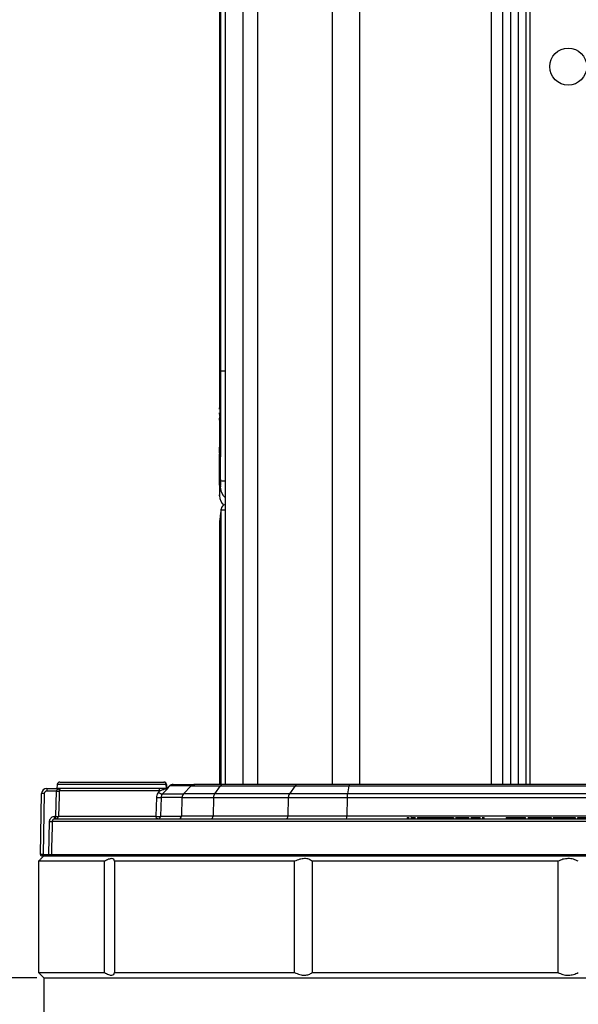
# Model space of a CAD drawing. Header units: millimetres. Extents: x 20 to 26059, y 28 to 17777.
# Tile 10 of 90: x 8891 to 9102, y 2271 to 2643. Entities that reach past the tile are written whole.
import ezdxf

# ---------------------------------------------------------------- set-up
doc = ezdxf.new("R2010")
doc.units = ezdxf.units.MM
doc.header["$LTSCALE"] = 2
doc.layers.add('COMPONENT_GEOMETRY', color=7, linetype='Continuous')
doc.styles.add('SLDTEXTSTYLE0', font='TXT', dxfattribs={"width": 0.75})
doc.dimstyles.new('SLDDIMSTYLE0', dxfattribs={"dimtxt": 150, "dimasz": 6.604, "dimexe": 0, "dimexo": 0.0625, "dimgap": 37.5, "dimtad": 0, "dimtih": 1, "dimtoh": 1, "dimdec": 0, "dimrnd": 1e-09, "dimzin": 12, "dimdsep": 46, "dimtxsty": 'SLDTEXTSTYLE0', "dimsah": 1, "dimcen": 0.09, "dimadec": 0, "dimazin": 3, "dimtfac": 1, "dimtdec": 0, "dimtofl": 0, "dimtmove": 0, "dimatfit": 3, "dimfxl": 1, "dimfrac": 2, "dimtolj": 1, "dimtzin": 12, "dimarcsym": 0})

# ---------------------------------------------------------------- blocks, each defined once
blk = doc.blocks.new('_D_2')
at = {"layer": 'COMPONENT_GEOMETRY', "color": 7}
for p, q in [((8972.99, 8122.06), (929.66, 8122.06)), ((936.01, 8122.06), (936.01, 5448.07)), ((635.91, 5417.6), (590.2, 5417.6)), ((590.2, 5417.6), (590.2, 5179.48)), ((1236.11, 5417.6), (1281.82, 5417.6)), ((1281.82, 5417.6), (1281.82, 5179.48)), ((590.2, 5179.48), (635.91, 5179.48)), ((1281.82, 5179.48), (1236.11, 5179.48)), ((936.01, 2281.06), (936.01, 4955.05)), ((8897.92, 2281.06), (929.66, 2281.06))]:
    blk.add_line(p, q, dxfattribs=at)
for points in [[(936.01, 8122.06), (934.99, 8115.46), (937.03, 8115.46)], [(936.01, 2281.06), (937.03, 2287.67), (934.99, 2287.67)]]:
    blk.add_solid(points, dxfattribs=at)
at = {"layer": 'COMPONENT_GEOMETRY', "color": 7, "char_height": 150, "attachment_point": 1, "style": 'SLDTEXTSTYLE0'}
for s, insert in [('9\'6.98"', (635.91, 5372.84)), ('2921mm', (526.84, 5148.41))]:
    blk.add_mtext(s, dxfattribs=dict(at, insert=insert))

msp = doc.modelspace()

# ---------------------------------------------------------------- linework, layer by layer
at = {"color": 8, "linetype": 'Continuous', "lineweight": 25}
for p, q in [((8975.71, 2354.06), (8975.71, 8102.06)), ((8981.17, 8102.06), (8981.17, 2354.06)), ((9009.42, 2354.06), (9009.42, 8102.06)), ((9019.62, 8102.06), (9019.62, 2354.06)), ((9069.53, 2354.06), (9069.53, 8102.06)), ((9076.75, 2354.06), (9076.75, 6671.95)), ((9079.57, 6671.95), (9079.57, 2354.06)), ((9082.57, 2354.06), (9082.57, 6671.85)), ((9083.99, 6671.83), (9083.99, 2354.06)), ((8968.91, 6573.62), (8968.91, 2354.06)), ((8968.9, 2510.07), (8967.28, 2510.07)), ((8967.45, 2457.77), (8968.9, 2457.77)), ((8967.45, 2354.06), (8967.45, 2457.77)), ((8946.63, 2354.05), (8905.59, 2354.05)), ((8956.18, 2353.48), (8947.94, 2353.48))]:
    msp.add_line(p, q, dxfattribs=at)
at = {"color": 7, "linetype": 'Continuous', "lineweight": 25}
for p, q in [((9073.82, 2354.06), (9073.82, 8102.06)), ((8968.9, 6573.61), (8968.9, 2354.06)), ((8966.86, 2918.72), (8966.86, 2495.8)), ((8967.28, 2510.07), (8967.28, 2919.14)), ((8966.86, 2495.8), (8966.86, 2496.08)), ((8966.88, 2495.5), (8966.86, 2495.54)), ((8966.89, 2493.2), (8966.86, 2494.36)), ((8966.86, 2492.39), (8966.86, 2479.28)), ((8966.91, 2492.5), (8966.9, 2492.74)), ((8967.06, 2480.39), (8966.88, 2480.39)), ((8967.11, 2480.53), (8967.08, 2475.66)), ((8966.86, 2476.9), (8966.86, 2476.15)), ((8967.06, 2474.05), (8966.98, 2470.17)), ((8966.95, 2469.14), (8966.88, 2467.06)), ((8967.26, 2467.06), (8967.26, 2469.14)), ((8966.87, 2466.69), (8966.86, 2466.56)), ((8966.86, 2466.56), (8966.86, 2463.06)), ((8967.26, 2466.69), (8967.46, 2466.69)), ((8967.45, 2457.77), (8967.47, 2458.03)), ((8966.86, 2453.72), (8966.86, 2354.06)), ((8905.59, 2354.05), (8905.46, 2352.56)), ((8906.59, 2354.96), (8945.83, 2354.96)), ((8946.76, 2352.56), (8946.63, 2354.05)), ((8946.83, 2354.05), (8946.96, 2352.56)), ((8947.94, 2353.48), (8947.02, 2352.56)), ((8949.35, 2354.06), (8957.56, 2354.06)), ((8956.18, 2353.48), (8953.23, 2350.47)), ((8956.18, 2353.48), (8967.09, 2353.48)), ((8968.09, 2354.06), (8957.56, 2354.06)), ((8967.09, 2353.48), (8964.96, 2350.47)), ((8967.09, 2353.48), (8995.33, 2353.48)), ((8996.33, 2354.06), (8968.09, 2354.06)), ((8995.33, 2353.48), (8993.21, 2350.47)), ((8995.33, 2353.48), (9015.7, 2353.48)), ((9015.97, 2354.06), (8996.33, 2354.06)), ((9015.7, 2353.48), (9015.1, 2350.47)), ((9015.7, 2353.48), (9181.23, 2353.48)), ((9180.95, 2354.06), (9015.97, 2354.06)), ((8899.26, 2327.57), (8899.66, 2350.6)), ((8900.66, 2350.6), (8900.26, 2327.57)), ((8901.66, 2352.56), (8901.66, 2351.58)), ((8901.66, 2352.56), (8905.74, 2352.56)), ((8905.34, 2351.58), (8901.66, 2351.58)), ((8905.04, 2342.04), (8905.34, 2351.58)), ((8905.34, 2351.58), (8905.34, 2351.6)), ((8946.76, 2352.56), (8905.74, 2352.56)), ((8906.31, 2351.6), (8906.31, 2351.56)), ((8944.33, 2351.6), (8906.31, 2351.6)), ((8943.91, 2351.15), (8944.33, 2351.6)), ((8947.02, 2352.27), (8945.3, 2350.47)), ((8945.3, 2350.47), (8953.23, 2350.47)), ((8964.96, 2350.47), (8953.23, 2350.47)), ((8993.21, 2350.47), (8964.96, 2350.47)), ((9015.1, 2350.47), (8993.21, 2350.47)), ((9181.82, 2350.47), (9015.1, 2350.47)), ((8942.9, 2342.03), (8943.11, 2349.13)), ((8944.75, 2349.13), (8944.52, 2342.03)), ((8952.66, 2349.13), (8944.75, 2349.13)), ((8952.66, 2349.13), (8952.42, 2342.03)), ((8952.66, 2349.13), (8964.55, 2349.13)), ((8964.55, 2349.13), (8964.37, 2342.03)), ((8964.55, 2349.13), (8992.8, 2349.13)), ((8992.8, 2349.13), (8992.62, 2342.03)), ((8992.8, 2349.13), (9014.99, 2349.13)), ((9014.99, 2349.13), (9014.94, 2342.03)), ((9014.99, 2349.13), (9181.93, 2349.13)), ((8904.68, 2341.06), (8904.68, 2342.04)), ((8904.68, 2342.04), (8905.04, 2342.04)), ((8905.04, 2341.06), (8905.04, 2342.04)), ((8906.01, 2342.03), (8942.9, 2342.03)), ((8944.52, 2342.03), (8952.42, 2342.03)), ((8964.37, 2342.03), (8952.42, 2342.03)), ((8992.62, 2342.03), (8964.37, 2342.03)), ((9014.94, 2342.03), (8992.62, 2342.03)), ((9181.98, 2342.03), (9014.94, 2342.03)), ((8902.36, 2327.57), (8902.68, 2340.1)), ((9293.24, 2340.09), (8903.68, 2340.09)), ((8904.68, 2341.06), (9292.15, 2341.06)), ((9037.7, 2341.62), (9037.7, 2341.06)), ((9037.92, 2341.62), (9037.92, 2341.06)), ((9039.11, 2341.62), (9039.11, 2341.06)), ((9041.59, 2341.62), (9041.59, 2341.06)), ((9045.54, 2341.62), (9045.54, 2341.06)), ((9049.77, 2341.06), (9049.77, 2341.62)), ((9050.78, 2341.62), (9050.78, 2341.06)), ((9055.23, 2341.06), (9055.23, 2341.62)), ((9060.98, 2341.06), (9060.98, 2341.62)), ((9065.27, 2341.06), (9065.27, 2341.62)), ((9066.78, 2341.06), (9066.78, 2341.62)), ((9075.04, 2341.62), (9075.04, 2341.06)), ((9082.37, 2341.06), (9082.37, 2341.62)), ((9083.32, 2341.56), (9083.32, 2341.06)), ((9083.32, 2341.56), (9083.44, 2341.56)), ((9083.44, 2341.56), (9083.44, 2341.06)), ((9083.44, 2341.56), (9086.26, 2341.56)), ((9086.26, 2341.56), (9086.26, 2341.06)), ((9089.12, 2341.56), (9089.12, 2341.06)), ((9089.12, 2341.56), (9089.17, 2341.56)), ((9089.17, 2341.56), (9089.17, 2341.06)), ((9089.17, 2341.56), (9091.99, 2341.56)), ((9091.99, 2341.56), (9091.99, 2341.06)), ((9092.78, 2341.62), (9092.78, 2341.06)), ((9098.62, 2341.56), (9098.62, 2341.06)), ((9101.07, 2341.56), (9101.07, 2341.06)), ((9102, 2341.62), (9102, 2341.06)), ((8900.46, 2327.06), (8899.46, 2326.06)), ((8900.26, 2327.06), (8899.76, 2327.06)), ((8900.26, 2327.06), (8900.26, 2327.57)), ((8900.26, 2327.57), (8902.36, 2327.57)), ((8900.51, 2327.06), (8900.26, 2327.06)), ((8900.51, 2327.06), (9296.41, 2327.06)), ((8902.36, 2327.06), (8902.36, 2327.57)), ((8903.36, 2327.58), (9293.57, 2327.58)), ((8923.38, 2325.06), (8898.5, 2325.06)), ((8898.5, 2325.06), (8898.5, 2283.06)), ((8923.38, 2283.06), (8923.38, 2325.06)), ((8995.18, 2325.06), (8927.19, 2325.06)), ((8927.19, 2325.06), (8927.19, 2283.06)), ((8995.18, 2283.06), (8995.18, 2325.06)), ((9094.65, 2325.06), (9001.78, 2325.06)), ((9001.78, 2325.06), (9001.78, 2283.06)), ((9094.65, 2283.06), (9094.65, 2325.06)), ((8898.5, 2283.06), (8923.38, 2283.06)), ((8927.19, 2283.06), (8995.18, 2283.06)), ((9001.78, 2283.06), (9094.65, 2283.06)), ((8899.46, 2282.07), (8900.46, 2281.06)), ((8900.46, 2281.06), (8900.46, 2261.06)), ((8900.46, 2281.06), (9296.46, 2281.06))]:
    msp.add_line(p, q, dxfattribs=at)
at = {"color": 7, "linetype": 'Continuous', "lineweight": 25, "flags": 128}
for points in [[(9015.97, 2354.06), (9015.94, 2354.05), (9015.9, 2354.02), (9015.86, 2353.98), (9015.82, 2353.91), (9015.79, 2353.83), (9015.76, 2353.72), (9015.72, 2353.61), (9015.7, 2353.48)], [(8906.31, 2351.56), (8906.25, 2349.56), (8906.01, 2342.03)], [(8945.3, 2350.47), (8945.17, 2350.4), (8945.01, 2350.38), (8944.82, 2350.41), (8944.62, 2350.48), (8944.41, 2350.61), (8944.22, 2350.76), (8944.05, 2350.95), (8943.91, 2351.15)], [(8943.52, 2341.06), (8943.4, 2341.08), (8943.29, 2341.13), (8943.18, 2341.22), (8943.09, 2341.34), (8943.01, 2341.49), (8942.95, 2341.66), (8942.91, 2341.84), (8942.9, 2342.03)], [(8903.68, 2340.09), (8903.63, 2338.09), (8903.42, 2330.09), (8903.36, 2327.58)]]:
    msp.add_lwpolyline(points, dxfattribs=at)
at = {"color": 7, "linetype": 'Continuous', "lineweight": 25}
msp.add_circle((9098.46, 2625.06), 7, dxfattribs=at)
at = {"color": 8, "linetype": 'Continuous', "lineweight": 25}
for centre, radius, start, end in [((8968.87, 2481.63), 12.94, 262.8108, 270.1231), ((8971.77, 2466.09), 4.61, 181.5249, 231.4158)]:
    msp.add_arc(centre, radius, start, end, dxfattribs=at)
at = {"color": 7, "linetype": 'Continuous', "lineweight": 25}
for centre, radius, start, end in [((8971.86, 2463.06), 5, 179.9819, 227.1622), ((8969.45, 2457.77), 2, 105.9665, 172.3726), ((8906.59, 2353.96), 1, 90, 175), ((8945.73, 2354.07), 0.894, 358.4306, 83.4067), ((8945.83, 2353.96), 1, 5, 90), ((8946.73, 2353.18), 0.877, 83.2915, 96.7085), ((8949.35, 2352.06), 2, 90, 135), ((8957.57, 2352.12), 1.94, 90.101, 135.7072), ((8968.15, 2352.81), 1.25, 92.7971, 147.9253), ((8996.4, 2352.81), 1.25, 92.7971, 147.9253), ((8901.66, 2350.56), 2, 90, 179), ((8900.16, 2336.27), 14.34, 88.0016, 91.9984), ((8901.66, 2350.58), 1, 90, 179), ((8905.82, 2362.98), 11.4, 267.5569, 272.4431), ((8906.23, 2374.33), 22.77, 267.7483, 270.1942), ((8943.46, 2351.7), 0.878, 353.1688, 78.4279), ((8954.68, 2349.06), 2.02, 135.693, 178.1316), ((8967, 2349.11), 2.45, 146.2552, 179.5638), ((8995.25, 2349.11), 2.45, 146.2552, 179.5638), ((9022.56, 2349.16), 7.57, 169.988, 180.2155), ((8943.93, 2355.8), 6.72, 263.0014, 276.9986), ((8905.93, 2364.93), 22.91, 267.756, 270.1846), ((8905.02, 2342.05), 0.985, 270.8082, 358.8609), ((8943.71, 2348.83), 6.85, 263.2031, 276.7969), ((8943.52, 2342.06), 0.999, 270.0269, 358.0295), ((8951.43, 2342.05), 0.99, 270.5468, 358.5879), ((8963.5, 2341.93), 0.881, 281.0281, 6.5465), ((8991.75, 2341.93), 0.881, 281.0281, 6.5465), ((9013.58, 2341.8), 1.38, 327.5186, 9.4103), ((8903.31, 2355.42), 15.33, 267.6325, 271.367), ((8899.76, 2327.56), 0.5, 179, 270), ((8903.86, 2327.56), 0.5, 178.4871, 269.9862)]:
    msp.add_arc(centre, radius, start, end, dxfattribs=at)
msp.add_ellipse((8900.26, 2327.56), major_axis=(1, -0.01), ratio=0.008724, start_param=1.571025, end_param=3.141517, dxfattribs=at)
for points, knots in [([(8967.25, 2468.79), (8967.26, 2477.46), (8967.27, 2491.21), (8967.28, 2504.98), (8967.28, 2510.07)], [0, 0, 0, 0, 0.6297853, 1, 1, 1, 1]), ([(8966.86, 2496.08), (8966.86, 2496.19), (8966.87, 2496.4), (8966.88, 2496.06), (8966.9, 2495.2), (8966.92, 2493.96), (8966.93, 2492.65), (8966.92, 2491.82), (8966.92, 2491.49)], [0, 0, 0, 0, 0.203305, 0.377232, 0.557372, 0.722911, 0.890069, 1, 1, 1, 1]), ([(8966.89, 2491.23), (8966.89, 2491.31), (8966.89, 2491.52), (8966.88, 2491.45), (8966.87, 2491.88), (8966.86, 2492.34), (8966.86, 2492.38), (8966.86, 2492.39)], [0, 0, 0, 0, 0.094515, 0.281443, 0.592553, 0.908099, 1, 1, 1, 1]), ([(8966.89, 2493.63), (8966.89, 2493.65), (8966.89, 2493.69), (8966.89, 2493.74), (8966.89, 2493.76), (8966.89, 2493.77)], [0, 0, 0, 0, 0.276154, 0.550908, 1, 1, 1, 1]), ([(8966.89, 2493.77), (8966.89, 2493.77), (8966.89, 2493.77), (8966.9, 2493.67), (8966.9, 2493.52), (8966.9, 2493.35), (8966.9, 2493.24), (8966.9, 2493.14), (8966.9, 2493.06), (8966.9, 2492.99), (8966.9, 2492.94), (8966.9, 2492.91), (8966.9, 2492.94), (8966.89, 2493.05), (8966.89, 2493.22), (8966.89, 2493.37), (8966.89, 2493.48), (8966.89, 2493.57), (8966.89, 2493.61), (8966.89, 2493.63)], [0, 0, 0, 0, 0.041437, 0.156981, 0.276248, 0.331092, 0.377287, 0.407822, 0.43859, 0.465072, 0.499079, 0.549739, 0.633389, 0.757101, 0.856066, 0.909305, 0.950368, 0.979851, 1, 1, 1, 1]), ([(8967.1, 2481.98), (8967.06, 2483.65), (8966.97, 2487.03), (8966.92, 2489.82), (8966.89, 2491.23)], [0, 0, 0, 0, 0.495447, 1, 1, 1, 1]), ([(8966.92, 2491.49), (8966.95, 2490.03), (8967, 2487.08), (8967.07, 2483.69), (8967.1, 2481.98)], [0, 0, 0, 0, 0.495687, 1, 1, 1, 1]), ([(8966.86, 2479.28), (8966.86, 2479.29), (8966.86, 2479.33), (8966.87, 2480.12), (8966.88, 2481.44), (8966.89, 2482.57), (8966.89, 2483.04)], [0, 0, 0, 0, 0.045874, 0.398319, 0.750783, 1, 1, 1, 1]), ([(8966.88, 2480.39), (8966.9, 2479.53), (8966.94, 2477.8), (8967.02, 2475.31), (8967.06, 2474.05)], [0, 0, 0, 0, 0.493177, 1, 1, 1, 1]), ([(8967.08, 2475.66), (8967.03, 2476.64), (8966.94, 2478.64), (8966.9, 2479.8), (8966.88, 2480.39)], [0, 0, 0, 0, 0.492715, 1, 1, 1, 1]), ([(8966.89, 2483.04), (8966.91, 2482.81), (8966.96, 2482.35), (8967.06, 2481.14), (8967.11, 2480.53)], [0, 0, 0, 0, 0.493445, 1, 1, 1, 1]), ([(8966.86, 2478.94), (8966.87, 2477.81), (8966.88, 2475.52), (8966.92, 2472.09), (8966.94, 2469.86), (8966.95, 2469.14)], [0, 0, 0, 0, 0.395931, 0.803347, 1, 1, 1, 1]), ([(8966.98, 2470.17), (8966.96, 2471.42), (8966.92, 2473.96), (8966.88, 2476.85), (8966.87, 2478.34), (8966.86, 2478.94)], [0, 0, 0, 0, 0.366427, 0.743475, 1, 1, 1, 1]), ([(8966.88, 2467.06), (8966.88, 2468.64), (8966.87, 2471.85), (8966.86, 2475.1), (8966.86, 2476.69), (8966.86, 2476.9)], [0, 0, 0, 0, 0.457124, 0.927503, 1, 1, 1, 1]), ([(8966.86, 2476.15), (8966.86, 2475.5), (8966.86, 2473.33), (8966.87, 2470.1), (8966.87, 2467.55), (8966.87, 2466.69)], [0, 0, 0, 0, 0.221678, 0.739243, 1, 1, 1, 1]), ([(8967.16, 2465.97), (8967.17, 2466), (8967.18, 2466.17), (8967.21, 2466.64), (8967.23, 2467.36), (8967.25, 2468.09), (8967.25, 2468.52), (8967.25, 2468.79)], [0, 0, 0, 0, 0.070163, 0.361578, 0.652268, 0.785269, 1, 1, 1, 1]), ([(8966.86, 2463.06), (8966.86, 2463.06), (8966.84, 2462.85), (8966.92, 2463.58), (8967.08, 2465.16), (8967.16, 2465.97)], [0, 0, 0, 0, 0.000209, 0.491455, 1, 1, 1, 1]), ([(8967.45, 2457.77), (8967.33, 2456.86), (8967.08, 2455.04), (8966.88, 2453.68), (8966.88, 2453.71), (8966.89, 2453.73)], [0, 0, 0, 0, 0.367314, 0.742183, 1, 1, 1, 1]), ([(8967.38, 2457.38), (8967.33, 2457.05), (8967.19, 2456), (8967.03, 2454.87), (8966.92, 2454.11), (8966.89, 2453.9), (8966.88, 2453.84), (8966.88, 2453.85), (8966.88, 2453.85)], [0, 0, 0, 0, 0.142305, 0.454371, 0.764414, 0.919845, 0.996378, 1, 1, 1, 1]), ([(8905.34, 2351.6), (8905.35, 2351.66), (8905.36, 2351.76), (8905.45, 2351.95), (8905.61, 2352.15), (8905.96, 2352.38), (8906.42, 2352.53), (8906.79, 2352.56), (8906.97, 2352.56), (8906.97, 2352.56)], [0, 0, 0, 0, 0.086454, 0.128777, 0.271572, 0.445073, 0.729241, 0.99443, 1, 1, 1, 1]), ([(8906.97, 2352.56), (8906.97, 2352.56), (8906.89, 2352.56), (8906.74, 2352.53), (8906.56, 2352.38), (8906.42, 2352.15), (8906.35, 2351.95), (8906.32, 2351.76), (8906.31, 2351.66), (8906.31, 2351.6)], [0, 0, 0, 0, 0.005629, 0.272208, 0.555342, 0.727742, 0.870292, 0.910755, 1, 1, 1, 1]), ([(8943.11, 2349.13), (8943.12, 2349.25), (8943.15, 2349.71), (8943.38, 2350.46), (8943.74, 2350.92), (8943.91, 2351.15)], [0, 0, 0, 0, 0.15211, 0.580294, 1, 1, 1, 1]), ([(8947.02, 2352.27), (8947.03, 2352.28), (8947.06, 2352.32), (8947.06, 2352.37), (8947, 2352.39), (8946.94, 2352.4), (8946.86, 2352.4), (8946.71, 2352.38), (8946.43, 2352.33), (8946.05, 2352.23), (8945.35, 2352), (8944.79, 2351.79), (8944.38, 2351.62), (8944.33, 2351.6)], [0, 0, 0, 0, 0.043145, 0.125948, 0.1608, 0.177446, 0.206922, 0.233053, 0.297414, 0.416614, 0.549649, 0.941055, 1, 1, 1, 1]), ([(8945.3, 2350.47), (8945.18, 2350.33), (8944.97, 2350.08), (8944.82, 2349.65), (8944.76, 2349.35), (8944.75, 2349.21), (8944.75, 2349.13)], [0, 0, 0, 0, 0.4428567, 0.750118, 0.8590557, 1, 1, 1, 1]), ([(8946.35, 2352.56), (8946.42, 2352.56), (8946.63, 2352.56), (8946.96, 2352.56), (8947.18, 2352.56), (8947.27, 2352.56)], [0, 0, 0, 0, 0.215928, 0.645335, 1, 1, 1, 1]), ([(8947.27, 2352.56), (8947.27, 2352.55), (8947.25, 2352.51), (8947.1, 2352.36), (8947.02, 2352.27), (8947.02, 2352.27)], [0, 0, 0, 0, 0.428201, 0.988762, 1, 1, 1, 1]), ([(8902.68, 2340.1), (8902.69, 2340.23), (8902.72, 2340.58), (8902.95, 2341.13), (8903.4, 2341.63), (8904, 2341.98), (8904.45, 2342.02), (8904.68, 2342.04)], [0, 0, 0, 0, 0.126806, 0.344997, 0.563272, 0.781638, 1, 1, 1, 1]), ([(8904.68, 2341.06), (8904.56, 2341.05), (8904.34, 2341.03), (8904.04, 2340.86), (8903.81, 2340.6), (8903.7, 2340.33), (8903.68, 2340.15), (8903.68, 2340.09)], [0, 0, 0, 0, 0.2185034, 0.436884, 0.6550904, 0.8732065, 1, 1, 1, 1]), ([(9037.7, 2341.56), (9037.7, 2341.56), (9037.69, 2341.56), (9037.72, 2341.56), (9037.73, 2341.56), (9037.75, 2341.56), (9037.75, 2341.56)], [0, 0, 0, 0, 0.00606, 0.587571, 0.917026, 1, 1, 1, 1]), ([(9037.92, 2341.56), (9037.92, 2341.56), (9037.91, 2341.56), (9037.95, 2341.56), (9037.98, 2341.56), (9038.04, 2341.56), (9038.17, 2341.56), (9038.29, 2341.56), (9038.41, 2341.56), (9038.43, 2341.56)], [0, 0, 0, 0, 0.007646, 0.049289, 0.160096, 0.282477, 0.504893, 0.920497, 1, 1, 1, 1]), ([(9039.11, 2341.56), (9039.11, 2341.56), (9039.1, 2341.56), (9039.14, 2341.56), (9039.23, 2341.56), (9039.47, 2341.56), (9039.83, 2341.56), (9040.28, 2341.56), (9040.55, 2341.56), (9040.67, 2341.56), (9040.72, 2341.56), (9040.78, 2341.56), (9040.81, 2341.56), (9040.83, 2341.56), (9040.84, 2341.56)], [0, 0, 0, 0, 0.0054012, 0.0336371, 0.0946983, 0.1989557, 0.4982079, 0.7953513, 0.924047, 0.9457848, 0.9663763, 0.9799656, 0.9973813, 1, 1, 1, 1]), ([(9041.59, 2341.56), (9041.59, 2341.56), (9041.59, 2341.56), (9041.62, 2341.56), (9041.7, 2341.56), (9041.88, 2341.56), (9042.28, 2341.56), (9042.86, 2341.56), (9043.53, 2341.56), (9043.94, 2341.56), (9044.16, 2341.56), (9044.24, 2341.56), (9044.32, 2341.56), (9044.38, 2341.56), (9044.48, 2341.56), (9044.54, 2341.56), (9044.59, 2341.56), (9044.61, 2341.56), (9044.62, 2341.56), (9044.62, 2341.56), (9044.62, 2341.56), (9044.62, 2341.56), (9044.63, 2341.56), (9044.63, 2341.56), (9044.63, 2341.56), (9044.98, 2341.56), (9045.27, 2341.56), (9045.57, 2341.56)], [0, 0, 0, 0, 0.00527, 0.016734, 0.026671, 0.065107, 0.123744, 0.278725, 0.413258, 0.497643, 0.513548, 0.52798, 0.53683, 0.546345, 0.556374, 0.595413, 0.612121, 0.618534, 0.621101, 0.622175, 0.622636, 0.622837, 0.622925, 0.622963, 0.62298, 0.622993, 1, 1, 1, 1]), ([(9045.54, 2341.56), (9045.54, 2341.56), (9045.54, 2341.56), (9045.62, 2341.56), (9045.9, 2341.56), (9046.5, 2341.56), (9047.3, 2341.56), (9048.12, 2341.56), (9048.7, 2341.56), (9049.03, 2341.56), (9049.2, 2341.56), (9049.31, 2341.56), (9049.38, 2341.56), (9049.4, 2341.56), (9049.42, 2341.56), (9049.42, 2341.56), (9049.42, 2341.56), (9049.43, 2341.56), (9049.43, 2341.56), (9049.43, 2341.56), (9049.43, 2341.56), (9049.43, 2341.56), (9049.43, 2341.56), (9049.65, 2341.56), (9049.67, 2341.56), (9049.68, 2341.56)], [0, 0, 0, 0, 0.0074226, 0.0169179, 0.0401014, 0.1102768, 0.2283403, 0.3240231, 0.3939819, 0.4243666, 0.4363815, 0.4489065, 0.4592687, 0.4707225, 0.4816657, 0.486523, 0.4886366, 0.4895593, 0.4899637, 0.4901413, 0.4902194, 0.4902537, 0.4902688, 0.4902807, 1, 1, 1, 1]), ([(9049.77, 2341.56), (9049.8, 2341.56), (9050, 2341.56), (9050.27, 2341.56), (9050.56, 2341.56), (9050.74, 2341.56), (9050.83, 2341.56), (9050.82, 2341.56), (9050.82, 2341.56)], [0, 0, 0, 0, 0.049921, 0.266131, 0.482322, 0.698529, 0.914793, 1, 1, 1, 1]), ([(9050.79, 2341.56), (9050.78, 2341.56), (9050.78, 2341.56), (9050.8, 2341.56), (9050.85, 2341.56), (9050.96, 2341.56), (9051.48, 2341.56), (9052.46, 2341.56), (9053.69, 2341.56), (9054.59, 2341.56), (9055.02, 2341.56), (9055.14, 2341.56), (9055.18, 2341.56), (9055.2, 2341.56), (9055.2, 2341.56)], [0, 0, 0, 0, 0.012896, 0.030386, 0.042382, 0.055035, 0.112416, 0.370274, 0.698766, 0.90882, 0.960893, 0.97835, 0.993061, 1, 1, 1, 1]), ([(9055.9, 2341.56), (9055.93, 2341.56), (9056.05, 2341.56), (9056.24, 2341.56), (9056.48, 2341.56), (9056.56, 2341.56), (9056.66, 2341.56), (9056.72, 2341.56), (9056.84, 2341.56), (9057.09, 2341.56), (9057.49, 2341.56), (9058.28, 2341.56), (9059.16, 2341.56), (9059.99, 2341.56), (9060.51, 2341.56), (9060.84, 2341.56), (9060.95, 2341.56), (9060.98, 2341.56), (9060.97, 2341.56), (9060.97, 2341.56)], [0, 0, 0, 0, 0.034182, 0.142292, 0.250445, 0.326295, 0.344441, 0.361332, 0.375171, 0.389987, 0.458089, 0.549346, 0.719413, 0.847819, 0.921506, 0.975188, 0.98763, 0.999442, 1, 1, 1, 1]), ([(9061.68, 2341.56), (9061.68, 2341.56), (9061.86, 2341.56), (9061.99, 2341.56), (9062.23, 2341.56), (9062.29, 2341.56), (9062.37, 2341.56), (9062.47, 2341.56), (9062.8, 2341.56), (9063.14, 2341.56), (9063.69, 2341.56), (9064.18, 2341.56), (9064.59, 2341.56), (9064.86, 2341.56), (9065.03, 2341.56), (9065.19, 2341.56), (9065.28, 2341.56), (9065.26, 2341.56), (9065.26, 2341.56)], [0, 0, 0, 0, 0.007599, 0.14549, 0.156904, 0.167022, 0.177224, 0.196618, 0.219296, 0.390717, 0.474348, 0.643874, 0.793068, 0.851681, 0.910287, 0.970751, 0.99904, 1, 1, 1, 1]), ([(9065.97, 2341.56), (9065.97, 2341.56), (9066.02, 2341.56), (9066.06, 2341.56), (9066.1, 2341.56), (9066.16, 2341.56), (9066.27, 2341.56), (9066.49, 2341.56), (9066.74, 2341.56), (9066.77, 2341.56), (9066.78, 2341.56)], [0, 0, 0, 0, 0.006003, 0.028102, 0.052344, 0.087641, 0.177647, 0.267653, 0.633853, 1, 1, 1, 1]), ([(9075.04, 2341.56), (9075.04, 2341.56), (9075.04, 2341.56), (9075.05, 2341.56), (9075.07, 2341.56), (9075.24, 2341.56), (9075.73, 2341.56), (9076.6, 2341.56), (9077.71, 2341.56), (9078.78, 2341.56), (9079.91, 2341.56), (9080.86, 2341.56), (9081.58, 2341.56), (9082.04, 2341.56), (9082.32, 2341.56), (9082.34, 2341.56), (9082.35, 2341.56)], [0, 0, 0, 0, 0.000663, 0.003675, 0.006465, 0.017064, 0.066074, 0.207676, 0.308098, 0.429386, 0.550434, 0.669333, 0.755622, 0.840328, 0.926434, 1, 1, 1, 1]), ([(9086.2, 2341.56), (9086.41, 2341.56), (9086.8, 2341.56), (9087.43, 2341.56), (9087.99, 2341.56), (9088.43, 2341.56), (9088.75, 2341.56), (9088.93, 2341.56), (9088.96, 2341.56), (9088.97, 2341.56)], [0, 0, 0, 0, 0.251298, 0.464858, 0.614966, 0.77011, 0.869493, 0.993534, 1, 1, 1, 1]), ([(9092.82, 2341.56), (9092.81, 2341.56), (9092.76, 2341.56), (9093.03, 2341.56), (9093.53, 2341.56), (9094.35, 2341.56), (9095.47, 2341.56), (9096.77, 2341.56), (9097.82, 2341.56), (9098.37, 2341.56), (9098.62, 2341.56)], [0, 0, 0, 0, 0.04249, 0.18021, 0.272147, 0.363801, 0.548906, 0.713896, 0.874007, 1, 1, 1, 1]), ([(9098.62, 2341.56), (9098.67, 2341.56), (9098.78, 2341.56), (9099, 2341.56), (9099.38, 2341.56), (9099.75, 2341.56), (9100.32, 2341.56), (9100.77, 2341.56), (9101.07, 2341.56)], [0, 0, 0, 0, 0.153808, 0.342505, 0.433346, 0.55862, 0.702766, 1, 1, 1, 1]), ([(9102.12, 2341.56), (9102.11, 2341.56), (9102.09, 2341.56), (9102.63, 2341.56), (9103.52, 2341.56), (9104.66, 2341.56), (9105.96, 2341.56), (9107.31, 2341.56), (9108.03, 2341.56), (9108.38, 2341.56)], [0, 0, 0, 0, 0.183085, 0.326583, 0.465943, 0.587351, 0.704486, 0.853682, 1, 1, 1, 1]), ([(8902.36, 2327.57), (8902.47, 2327.57), (8902.69, 2327.57), (8902.99, 2327.58), (8903.22, 2327.58), (8903.33, 2327.58), (8903.35, 2327.58), (8903.36, 2327.58)], [0, 0, 0, 0, 0.219062, 0.438085, 0.657012, 0.875883, 1, 1, 1, 1]), ([(8898.5, 2325.06), (8898.64, 2325.21), (8898.92, 2325.5), (8899.22, 2325.82), (8899.43, 2326.03), (8899.45, 2326.05), (8899.46, 2326.06)], [0, 0, 0, 0, 0.251355, 0.508504, 0.76031, 1, 1, 1, 1]), ([(8927.19, 2325.06), (8927.13, 2325.34), (8927.01, 2325.9), (8926.18, 2326.15), (8924.93, 2325.88), (8923.91, 2325.34), (8923.38, 2325.06)], [0, 0, 0, 0, 0.25434, 0.510225, 0.74435, 1, 1, 1, 1]), ([(9001.78, 2325.06), (9001.4, 2325.34), (9000.65, 2325.9), (8998.98, 2326.15), (8997.07, 2325.88), (8995.83, 2325.34), (8995.18, 2325.06)], [0, 0, 0, 0, 0.25434, 0.510225, 0.74435, 1, 1, 1, 1]), ([(9102.27, 2325.06), (9101.68, 2325.34), (9100.5, 2325.9), (9098.43, 2326.15), (9096.37, 2325.88), (9095.24, 2325.34), (9094.65, 2325.06)], [0, 0, 0, 0, 0.25434, 0.510225, 0.74435, 1, 1, 1, 1]), ([(8899.46, 2282.07), (8899.46, 2282.07), (8899.48, 2282.04), (8899.4, 2282.12), (8899.23, 2282.3), (8898.92, 2282.62), (8898.64, 2282.91), (8898.5, 2283.06)], [0, 0, 0, 0, 0.020781, 0.251493, 0.489013, 0.741313, 1, 1, 1, 1]), ([(8923.38, 2283.06), (8923.91, 2282.78), (8924.7, 2282.36), (8925.6, 2282.1), (8926.34, 2282.02), (8927.01, 2282.25), (8927.13, 2282.78), (8927.19, 2283.06)], [0, 0, 0, 0, 0.254059, 0.38024, 0.510765, 0.744631, 1, 1, 1, 1]), ([(8995.18, 2283.06), (8995.82, 2282.78), (8997.11, 2282.22), (8999.02, 2281.98), (9000.68, 2282.24), (9001.4, 2282.78), (9001.78, 2283.06)], [0, 0, 0, 0, 0.25434, 0.510225, 0.74435, 1, 1, 1, 1]), ([(9094.65, 2283.06), (9095.24, 2282.78), (9096.42, 2282.22), (9098.49, 2281.98), (9100.55, 2282.24), (9101.68, 2282.78), (9102.27, 2283.06)], [0, 0, 0, 0, 0.25434, 0.510225, 0.74435, 1, 1, 1, 1])]:
    msp.add_open_spline(points, degree=3, knots=knots, dxfattribs=at)

# ---------------------------------------------------------------- dimensions: what is measured, and where the dimension line sits
at = {"layer": 'COMPONENT_GEOMETRY', "color": 7}
dim = msp.add_linear_dim(base=(936.01, 8122.06), p1=(8900.46, 2281.06), p2=(8975.53, 8122.06), angle=90, dimstyle='SLDDIMSTYLE0', dxfattribs=at)
dim.commit()
dim.dimension.update_dxf_attribs({"geometry": '_D_2', "text_midpoint": (936.01, 5201.56), "dimtype": 160})

doc.saveas('drawing.dxf')
